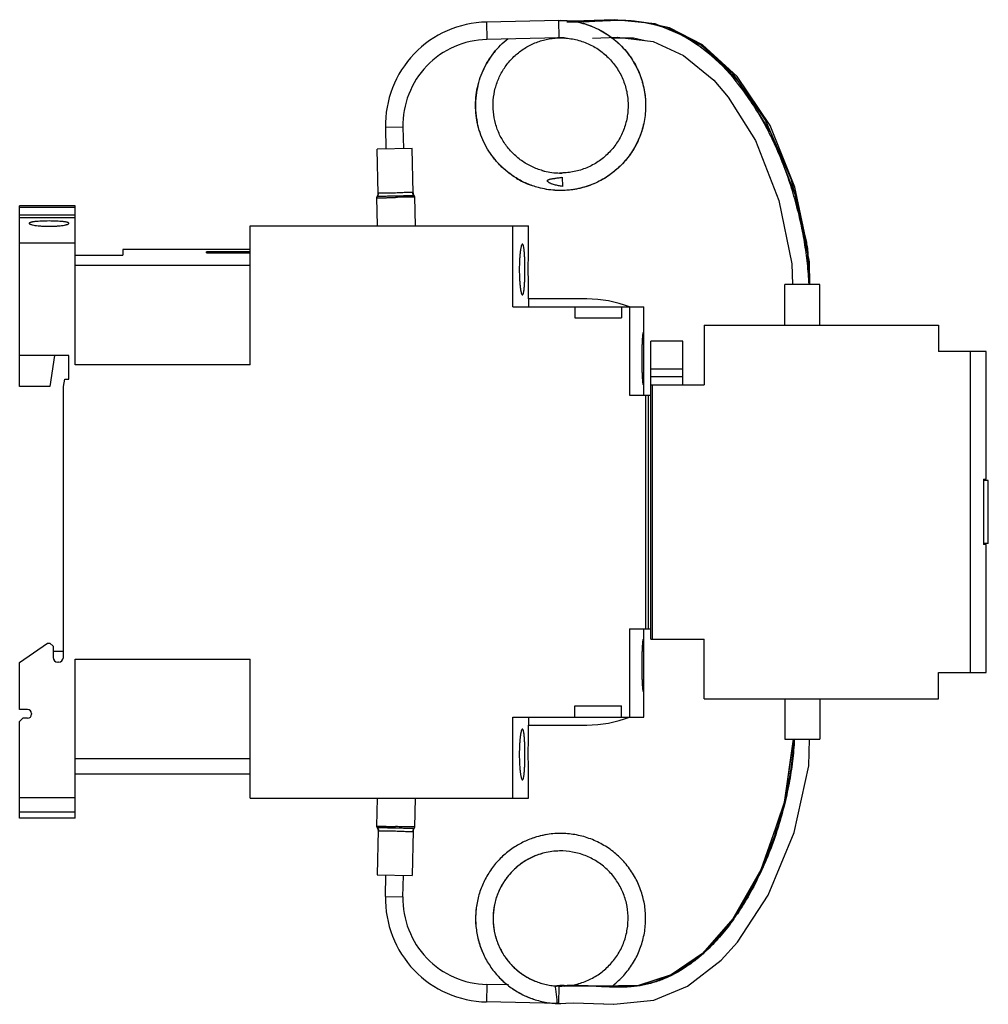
# Model space of a CAD drawing. Header units: millimetres. Extents: x 18 to 140, y 47 to 171.
import ezdxf

# ---------------------------------------------------------------- set-up
doc = ezdxf.new("R2010")
doc.units = ezdxf.units.MM
doc.header["$LTSCALE"] = 14.143666
for name, color, linetype in [('00_COMPONENTS_1', 7, 'CONTINUOUS'), ('00_COMPONENTS_10_1', 7, 'CONTINUOUS'), ('00_COMPONENTS_13', 7, 'CONTINUOUS'), ('00_COMPONENTS_2', 7, 'CONTINUOUS'), ('00_COMPONENTS_2_1', 7, 'CONTINUOUS'), ('00_COMPONENTS_3', 7, 'CONTINUOUS'), ('00_COMPONENTS_46', 7, 'CONTINUOUS'), ('00_COMPONENTS_46_1', 7, 'CONTINUOUS')]:
    doc.layers.add(name, color=color, linetype=linetype)

msp = doc.modelspace()

# ---------------------------------------------------------------- linework, layer by layer
at = {"layer": '00_COMPONENTS_1', "color": 7, "linetype": 'CONTINUOUS'}
for p, q in [((99.66, 169.65), (96.7, 170.27)), ((117.3, 138.28), (117.09, 141.92))]:
    msp.add_line(p, q, dxfattribs=at)
for points in [[(117.09, 141.92), (115.43, 149.62), (112.31, 157.39), (108.18, 163.55), (103.81, 167.5), (99.66, 169.65)], [(92.3, 168.39), (95.12, 168.41), (96.61, 168.07)]]:
    msp.add_lwpolyline(points, dxfattribs=at)
at = {"layer": '00_COMPONENTS_10_1', "color": 7, "linetype": 'CONTINUOUS'}
for p, q in [((85.72, 170.59), (76.63, 170.39)), ((76.63, 170.39), (76.67, 168.19)), ((85.77, 168.39), (85.72, 170.59)), ((85.77, 168.39), (76.67, 168.19)), ((66.11, 157.16), (63.91, 157.11)), ((63.91, 157.11), (63.97, 154.41)), ((66.11, 157.16), (66.17, 154.46)), ((80.37, 150.77), (80.36, 150.78)), ((80.36, 150.77), (80.36, 150.77)), ((80.37, 150.77), (80.36, 150.77)), ((80.36, 150.77), (80.36, 150.77)), ((86.15, 150.86), (86.18, 149.72)), ((83.17, 67.95), (83.16, 67.95)), ((83.17, 67.95), (83.16, 67.95)), ((83.17, 67.95), (83.16, 67.95)), ((83.17, 67.95), (83.16, 67.95)), ((63.91, 60.4), (63.97, 63.1)), ((66.11, 60.35), (66.17, 63.05)), ((63.91, 60.4), (66.11, 60.35)), ((76.67, 49.32), (76.63, 47.12)), ((79.41, 49.26), (76.67, 49.32)), ((85.72, 46.92), (85.77, 49.12)), ((85.73, 46.92), (76.63, 47.12)), ((85.49, 46.96), (85.51, 46.96)), ((85.49, 46.93), (85.51, 46.93)), ((85.49, 46.93), (85.51, 46.93)), ((85.72, 46.93), (85.73, 46.92))]:
    msp.add_line(p, q, dxfattribs=at)
for centre, radius, start, end in [((76.91, 157.39), 13, 91.2434, 181.2434), ((85.96, 159.87), 10.72, 72.3037, 74.8143), ((76.91, 157.39), 10.8, 91.2434, 181.2434), ((85.95, 159.96), 8.43, 91.2469, 94.6869), ((85.95, 159.85), 8.54, 92.0332, 93.36), ((85.96, 159.86), 8.53, 86.9093, 91.2635), ((85.95, 159.93), 8.47, 86.8412, 89.0501), ((85.95, 159.89), 8.5, 85.7633, 86.842), ((85.92, 159.92), 10.65, 140.3621, 148.4629), ((85.98, 159.89), 10.72, 148.4986, 156.6868), ((85.87, 159.91), 10.61, 166.5149, 172.9998), ((86.01, 159.89), 10.76, 173.0272, 189.2722), ((85.92, 159.88), 10.66, 189.2787, 191.4989), ((85.97, 159.94), 8.55, 253.884, 256.043), ((85.96, 159.92), 8.53, 256.0689, 269.1335), ((85.95, 159.91), 8.52, 269.2095, 271.295), ((85.93, 159.85), 10.66, 238.4771, 249.7111), ((85.94, 57.67), 10.65, 99.1707, 105.0837), ((85.94, 57.68), 10.64, 105.1403, 110.3667), ((85.95, 57.68), 8.44, 90.7859, 103.9828), ((85.96, 57.56), 8.56, 90.8796, 97.3042), ((85.96, 57.58), 8.55, 88.7617, 90.8784), ((76.91, 60.12), 13, 178.7566, 268.7566), ((76.91, 60.12), 10.8, 178.7566, 268.7566), ((85.87, 57.59), 10.6, 193.4072, 203.3752), ((85.93, 57.6), 10.66, 219.598, 231.8325), ((85.95, 57.66), 8.53, 265.3719, 268.776), ((85.96, 57.66), 8.54, 268.7378, 270.8964), ((85.95, 57.53), 10.61, 266.5724, 267.4989), ((85.95, 57.68), 10.75, 267.6326, 268.3132), ((85.95, 57.5), 10.58, 267.5936, 268.2917), ((85.95, 57.68), 10.76, 268.3132, 268.7749), ((85.95, 57.48), 10.56, 268.2918, 268.7566), ((85.95, 57.5), 10.58, 268.7948, 270.1934)]:
    msp.add_arc(centre, radius, start, end, dxfattribs=at)
for points, knots in [([(88.76, 170.22), (89.43, 170.03), (90.42, 169.66), (91.64, 168.97), (92.51, 168.37), (93.31, 167.69), (94.03, 166.93), (94.69, 166.11), (95.25, 165.22), (95.73, 164.29), (96.11, 163.31), (96.4, 162.3), (96.58, 161.26), (96.67, 160.21), (96.65, 159.16), (96.53, 158.12), (96.3, 157.09), (95.98, 156.09), (95.56, 155.13), (95.04, 154.21), (94.44, 153.35), (93.76, 152.55), (93, 151.82), (92.18, 151.17), (91.3, 150.6), (90.36, 150.12), (89.38, 149.74), (88.37, 149.45), (86.99, 149.2), (85.23, 149.15), (83.84, 149.38), (83.17, 149.56)], [0, 0, 0, 0, 0.062444, 0.093699, 0.124954, 0.156214, 0.187473, 0.218727, 0.249982, 0.281241, 0.3125, 0.343755, 0.375009, 0.406268, 0.437528, 0.468784, 0.500037, 0.531295, 0.562555, 0.593812, 0.625065, 0.656322, 0.687582, 0.71884, 0.750093, 0.78135, 0.812609, 0.843868, 0.875122, 0.937562, 1, 1, 1, 1]), ([(89.21, 170.08), (89.53, 169.98), (90.16, 169.75), (91.06, 169.31), (91.92, 168.79), (92.72, 168.2), (93.47, 167.53), (94.15, 166.8), (94.76, 166), (95.29, 165.15), (95.74, 164.26), (96.11, 163.32), (96.38, 162.36), (96.63, 161.05), (96.71, 159.37), (96.42, 157.38), (95.88, 155.8), (95.28, 154.61), (94.74, 153.76), (94.13, 152.97), (93.45, 152.23), (92.7, 151.57), (91.89, 150.97), (91.04, 150.46), (90.13, 150.02), (89.19, 149.68), (88.22, 149.42), (87.24, 149.25), (86.24, 149.18), (85.24, 149.2), (84.57, 149.28), (84.24, 149.33)], [0, 0, 0, 0, 0.031253, 0.062508, 0.093767, 0.125026, 0.156281, 0.187534, 0.218792, 0.250052, 0.281308, 0.312561, 0.343817, 0.375077, 0.43752, 0.499965, 0.562412, 0.593665, 0.624922, 0.656182, 0.687439, 0.718692, 0.749947, 0.781207, 0.812465, 0.843719, 0.874973, 0.906232, 0.937491, 0.968747, 1, 1, 1, 1]), ([(85.72, 170.59), (86.23, 170.6), (87.26, 170.55), (88.27, 170.35), (88.76, 170.22)], [0, 0, 0, 0, 0.500003, 1, 1, 1, 1]), ([(80.36, 150.77), (79.99, 151), (79.28, 151.49), (78.33, 152.35), (77.48, 153.33), (76.75, 154.39), (76.15, 155.54), (75.7, 156.75), (75.4, 158), (75.25, 159.28), (75.25, 160.57), (75.41, 161.85), (75.72, 163.11), (76.18, 164.31), (76.79, 165.45), (77.52, 166.51), (78.37, 167.48), (79.02, 168.05), (79.36, 168.31)], [0, 0, 0, 0, 0.062496, 0.124993, 0.187499, 0.25, 0.312494, 0.374998, 0.437503, 0.499997, 0.562496, 0.625003, 0.687501, 0.749996, 0.812502, 0.875005, 0.937498, 1, 1, 1, 1]), ([(83.9, 151.64), (83.42, 151.76), (82.71, 152.01), (81.82, 152.45), (81.18, 152.85), (80.58, 153.29), (80.02, 153.79), (79.51, 154.34), (79.04, 154.93), (78.63, 155.55), (78.16, 156.43), (77.72, 157.61), (77.45, 159.08), (77.44, 160.58), (77.65, 161.82), (77.95, 162.77), (78.33, 163.7), (78.83, 164.56), (79.43, 165.36), (80.11, 166.09), (81.07, 166.9), (82.37, 167.65), (83.78, 168.15), (84.77, 168.32), (85.27, 168.36)], [0, 0, 0, 0, 0.062474, 0.093746, 0.125016, 0.156282, 0.187549, 0.218819, 0.250091, 0.281359, 0.312625, 0.375105, 0.437582, 0.500056, 0.562538, 0.593803, 0.625071, 0.687553, 0.718821, 0.750087, 0.812567, 0.875043, 0.937519, 1, 1, 1, 1]), ([(86.42, 168.38), (86.69, 168.36), (87.24, 168.31), (88.05, 168.14), (88.84, 167.9), (89.6, 167.58), (90.33, 167.2), (91.01, 166.74), (91.65, 166.22), (92.24, 165.64), (92.76, 165), (93.23, 164.32), (93.62, 163.59), (93.94, 162.83), (94.19, 162.05), (94.36, 161.24), (94.45, 160.42), (94.46, 159.6), (94.39, 158.77), (94.2, 157.69), (93.76, 156.38), (92.94, 154.95), (91.85, 153.7), (90.55, 152.67), (89.07, 151.93), (87.74, 151.55), (86.65, 151.41), (86.1, 151.39), (85.83, 151.39)], [0, 0, 0, 0, 0.031259, 0.062521, 0.093787, 0.125054, 0.156316, 0.187577, 0.218843, 0.25011, 0.281372, 0.312633, 0.343898, 0.375165, 0.406429, 0.437689, 0.468953, 0.50022, 0.531485, 0.562745, 0.625202, 0.687655, 0.75011, 0.812565, 0.875018, 0.937475, 0.968735, 1, 1, 1, 1]), ([(76.32, 155.25), (76.12, 155.65), (75.79, 156.47), (75.56, 157.32), (75.47, 157.75)], [0, 0, 0, 0, 0.500042, 1, 1, 1, 1]), ([(80.36, 150.77), (79.92, 151.04), (79.09, 151.64), (78.17, 152.52), (77.52, 153.3), (76.92, 154.12), (76.54, 154.79), (76.32, 155.25)], [0, 0, 0, 0, 0.249962, 0.499938, 0.624986, 0.750031, 1, 1, 1, 1]), ([(83.17, 149.56), (82.68, 149.69), (81.71, 150.03), (80.8, 150.5), (80.37, 150.77)], [0, 0, 0, 0, 0.499966, 1, 1, 1, 1]), ([(86.18, 149.72), (86.09, 149.73), (85.93, 149.75), (85.68, 149.8), (85.43, 149.85), (85.19, 149.91), (84.99, 149.97), (84.83, 150.03), (84.71, 150.08), (84.62, 150.12), (84.54, 150.16), (84.49, 150.19), (84.44, 150.23), (84.39, 150.27), (84.34, 150.31), (84.31, 150.35), (84.29, 150.39), (84.29, 150.43), (84.3, 150.46), (84.31, 150.48), (84.34, 150.51), (84.37, 150.53), (84.42, 150.56), (84.47, 150.58), (84.53, 150.6), (84.6, 150.62), (84.68, 150.64), (84.78, 150.66), (84.9, 150.68), (85.03, 150.7), (85.15, 150.72), (85.28, 150.73), (85.45, 150.76), (85.65, 150.79), (85.9, 150.82), (86.07, 150.85), (86.15, 150.86)], [0, 0, 0, 0, 0.062507, 0.125012, 0.187518, 0.250021, 0.312521, 0.343775, 0.375027, 0.406278, 0.421905, 0.437531, 0.453158, 0.468782, 0.484401, 0.499997, 0.507806, 0.515607, 0.523405, 0.53121, 0.539021, 0.546835, 0.562452, 0.578076, 0.593702, 0.609329, 0.624956, 0.656209, 0.687462, 0.718716, 0.74997, 0.781224, 0.812477, 0.874985, 0.937492, 1, 1, 1, 1]), ([(92.38, 49.06), (92.87, 49.43), (93.79, 50.26), (94.94, 51.71), (95.67, 53.07), (96.11, 54.22), (96.37, 55.11), (96.55, 56.02), (96.65, 56.94), (96.67, 57.86), (96.59, 59.09), (96.29, 60.6), (95.62, 62.33), (94.67, 63.92), (93.66, 65.09), (92.74, 65.91), (92, 66.47), (91.21, 66.95), (90.39, 67.37), (89.53, 67.72), (88.36, 68.08), (86.83, 68.34), (84.98, 68.33), (83.76, 68.11), (83.17, 67.95)], [0, 0, 0, 0, 0.062475, 0.124954, 0.187435, 0.2187, 0.249967, 0.281238, 0.312509, 0.343775, 0.37504, 0.437523, 0.5, 0.562477, 0.624959, 0.656224, 0.687491, 0.718761, 0.750032, 0.7813, 0.812564, 0.875046, 0.937524, 1, 1, 1, 1]), ([(83.16, 67.95), (82.67, 67.82), (81.7, 67.48), (80.79, 67.01), (80.36, 66.74)], [0, 0, 0, 0, 0.500045, 1, 1, 1, 1]), ([(80.36, 66.74), (79.87, 66.44), (78.95, 65.77), (77.95, 64.76), (77.25, 63.86), (76.63, 62.91), (75.99, 61.64), (75.48, 60.01), (75.23, 58.32), (75.25, 56.89), (75.41, 55.77), (75.65, 54.66), (76.11, 53.31), (76.92, 51.8), (77.96, 50.45), (78.99, 49.46), (79.9, 48.79), (80.86, 48.18), (82.15, 47.57), (83.79, 47.1), (84.92, 46.96), (85.49, 46.93)], [0, 0, 0, 0, 0.062492, 0.124986, 0.156253, 0.187521, 0.250018, 0.312505, 0.374996, 0.437491, 0.468758, 0.500026, 0.562521, 0.625011, 0.687499, 0.749995, 0.781263, 0.812531, 0.875026, 0.937516, 1, 1, 1, 1]), ([(83.91, 65.87), (83.43, 65.75), (82.71, 65.51), (81.82, 65.06), (80.97, 64.54), (80, 63.75), (79.02, 62.61), (78.38, 61.53), (77.99, 60.61), (77.68, 59.67), (77.45, 58.43), (77.44, 57.18), (77.57, 56.19), (77.78, 55.22), (78.12, 54.27), (78.57, 53.38), (79.11, 52.54), (79.91, 51.58), (81.06, 50.62), (82.37, 49.87), (83.55, 49.44), (84.52, 49.23), (85.02, 49.17), (85.26, 49.15)], [0, 0, 0, 0, 0.062487, 0.093755, 0.125023, 0.187509, 0.249987, 0.312469, 0.343742, 0.375012, 0.437489, 0.499976, 0.531244, 0.562512, 0.624998, 0.656269, 0.687536, 0.750019, 0.812501, 0.87498, 0.937466, 0.968733, 1, 1, 1, 1]), ([(83.6, 65.79), (83.13, 65.65), (82.2, 65.3), (81.14, 64.66), (80.37, 64.05), (79.66, 63.37), (79.04, 62.6), (78.52, 61.76), (78.08, 60.88), (77.67, 59.72), (77.44, 58.25), (77.46, 56.77), (77.68, 55.56), (77.99, 54.62), (78.38, 53.72), (78.88, 52.87), (79.49, 52.09), (80.16, 51.37), (81.11, 50.59), (82.4, 49.85), (83.8, 49.36), (84.77, 49.19), (85.26, 49.15)], [0, 0, 0, 0, 0.062485, 0.124973, 0.156241, 0.187513, 0.250003, 0.281273, 0.312542, 0.375031, 0.437514, 0.499998, 0.562486, 0.593755, 0.625026, 0.687516, 0.718787, 0.750055, 0.812544, 0.875028, 0.937511, 1, 1, 1, 1]), ([(86.42, 49.13), (86.97, 49.16), (87.79, 49.29), (88.84, 49.61), (89.6, 49.93), (90.33, 50.32), (91.01, 50.77), (91.65, 51.3), (92.43, 52.07), (93.26, 53.17), (93.98, 54.66), (94.4, 56.26), (94.5, 57.92), (94.29, 59.56), (93.85, 60.87), (93.35, 61.84), (92.9, 62.54), (92.4, 63.19), (91.83, 63.79), (91.2, 64.33), (90.53, 64.8), (89.81, 65.21), (89.06, 65.55), (88.28, 65.81), (87.21, 66.06), (86.38, 66.13), (85.83, 66.12)], [0, 0, 0, 0, 0.062468, 0.093736, 0.125, 0.156269, 0.18754, 0.218809, 0.250073, 0.312539, 0.375, 0.437464, 0.499927, 0.562389, 0.624854, 0.656119, 0.687388, 0.718659, 0.749927, 0.781192, 0.81246, 0.843731, 0.875, 0.906265, 0.937532, 1, 1, 1, 1]), ([(75.4, 59.35), (75.31, 58.85), (75.22, 57.84), (75.27, 56.82), (75.34, 56.31)], [0, 0, 0, 0, 0.499961, 1, 1, 1, 1]), ([(79.96, 48.76), (80.38, 48.48), (81.27, 47.96), (82.22, 47.58), (82.7, 47.43)], [0, 0, 0, 0, 0.500016, 1, 1, 1, 1])]:
    msp.add_open_spline(points, degree=3, knots=knots, dxfattribs=at)
at = {"layer": '00_COMPONENTS_13', "color": 7, "linetype": 'CONTINUOUS'}
for p, q in [((17.88, 124.56), (17.88, 147.26)), ((24.88, 147.26), (17.88, 147.26)), ((24.88, 147.04), (17.88, 147.04)), ((24.88, 127.26), (24.88, 147.26)), ((24.88, 146.09), (17.88, 146.09)), ((24.88, 145.76), (17.88, 145.76)), ((46.88, 127.26), (46.88, 144.76)), ((46.88, 144.76), (81.93, 144.76)), ((79.93, 134.56), (79.93, 144.76)), ((81.93, 142.46), (81.93, 144.76)), ((24.88, 142.56), (17.88, 142.56)), ((30.88, 141.76), (30.88, 141.06)), ((46.88, 141.76), (30.88, 141.76)), ((41.38, 141.37), (41.38, 141.49)), ((46.88, 141.49), (41.38, 141.49)), ((41.38, 141.37), (46.88, 141.37)), ((24.88, 141.06), (30.88, 141.06)), ((46.88, 139.76), (24.88, 139.76)), ((81.93, 135.56), (81.93, 136.06)), ((81.93, 135.56), (81.93, 134.56)), ((89.25, 135.56), (81.93, 135.56)), ((79.93, 134.56), (96.43, 134.56)), ((87.73, 134.56), (87.73, 133.16)), ((93.63, 134.56), (93.63, 133.16)), ((94.63, 134.56), (94.63, 123.46)), ((96.43, 123.46), (96.43, 134.56)), ((87.73, 133.16), (93.63, 133.16)), ((104.03, 132.26), (133.53, 132.26)), ((104.03, 132.26), (104.03, 124.76)), ((133.53, 132.26), (133.53, 128.93)), ((97.33, 92.76), (97.33, 130.26)), ((101.33, 130.26), (97.33, 130.26)), ((101.33, 124.76), (101.33, 130.26)), ((139.53, 128.93), (133.53, 128.93)), ((137.53, 88.58), (137.53, 128.93)), ((139.53, 112.88), (139.53, 128.93)), ((24.08, 128.46), (17.88, 128.46)), ((22.28, 128.46), (21.68, 124.56)), ((24.08, 125.46), (24.08, 128.46)), ((46.88, 127.26), (24.88, 127.26)), ((97.33, 126.76), (101.33, 126.76)), ((23.38, 124.56), (23.55, 125.46)), ((23.55, 125.46), (24.08, 125.46)), ((101.33, 125.76), (97.33, 125.76)), ((21.68, 124.56), (17.88, 124.56)), ((23.38, 90.46), (23.38, 124.56)), ((97.33, 124.76), (104.03, 124.76)), ((97.53, 92.76), (97.53, 124.76)), ((94.63, 123.46), (97.33, 123.46)), ((96.63, 123.46), (96.63, 94.06)), ((97.03, 94.06), (97.03, 123.46)), ((139.18, 112.88), (139.53, 112.88)), ((139.18, 112.88), (139.18, 104.68)), ((139.78, 112.73), (139.18, 112.73)), ((139.78, 104.78), (139.78, 112.73)), ((139.78, 104.78), (139.18, 104.78)), ((139.53, 104.68), (139.18, 104.68)), ((139.53, 88.58), (139.53, 104.68)), ((94.63, 94.06), (97.33, 94.06)), ((94.63, 94.06), (94.63, 82.96)), ((96.43, 82.96), (96.43, 94.06)), ((17.88, 89.81), (21.38, 92.26)), ((21.38, 92.26), (21.68, 92.26)), ((21.68, 92.26), (22.08, 91.86)), ((22.08, 91.86), (22.08, 90.46)), ((97.33, 92.76), (104.03, 92.76)), ((104.03, 85.26), (104.03, 92.76)), ((22.08, 91.26), (23.38, 91.26)), ((17.88, 83.91), (17.88, 89.81)), ((22.78, 89.86), (22.68, 89.86)), ((24.88, 70.26), (24.88, 90.26)), ((24.88, 90.26), (46.88, 90.26)), ((46.88, 72.76), (46.88, 90.26)), ((133.53, 88.58), (139.53, 88.58)), ((133.53, 85.26), (133.53, 88.58)), ((87.73, 84.36), (93.63, 84.36)), ((87.73, 82.96), (87.73, 84.36)), ((93.63, 82.96), (93.63, 84.36)), ((104.03, 85.26), (133.53, 85.26)), ((18.88, 83.91), (17.88, 83.91)), ((19.38, 83.41), (19.38, 83.31)), ((17.88, 82.41), (18.28, 82.81)), ((17.88, 70.26), (17.88, 82.41)), ((18.88, 82.81), (18.28, 82.81)), ((79.93, 82.96), (96.43, 82.96)), ((79.93, 72.76), (79.93, 82.96)), ((81.93, 82.96), (81.93, 81.96)), ((81.93, 81.96), (89.25, 81.96)), ((81.93, 81.46), (81.93, 81.96)), ((24.88, 77.76), (46.88, 77.76)), ((46.88, 75.76), (24.88, 75.76)), ((81.93, 72.76), (81.93, 75.06)), ((17.88, 72.84), (24.88, 72.84)), ((46.88, 72.76), (81.93, 72.76)), ((24.88, 70.99), (17.88, 70.99)), ((24.88, 70.26), (17.88, 70.26))]:
    msp.add_line(p, q, dxfattribs=at)
for centre, radius, start, end in [((89.25, 120.56), 15, 68.9605, 90), ((22.68, 90.46), 0.6, 180, 270), ((22.78, 90.46), 0.6, 270, 360), ((18.88, 83.41), 0.5, 0, 90), ((18.88, 83.31), 0.5, 270, 360), ((89.25, 96.96), 15, 270, 291.0395)]:
    msp.add_arc(centre, radius, start, end, dxfattribs=at)
for points, knots in [([(21.58, 145.36), (21.26, 145.36), (20.8, 145.35), (20.21, 145.32), (19.88, 145.29), (19.65, 145.26), (19.51, 145.24), (19.38, 145.21), (19.28, 145.19), (19.2, 145.16), (19.13, 145.13), (19.08, 145.09), (19.08, 145.06)], [0, 0, 0, 0, 0.375901, 0.54565, 0.694565, 0.759433, 0.817095, 0.867141, 0.909219, 0.94316, 0.969076, 1, 1, 1, 1]), ([(19.08, 145.06), (19.08, 145.04), (19.13, 145), (19.2, 144.96), (19.28, 144.93), (19.38, 144.9), (19.56, 144.85), (19.83, 144.8), (20.21, 144.76), (20.8, 144.71), (21.26, 144.69), (21.58, 144.69)], [0, 0, 0, 0, 0.031617, 0.058087, 0.092547, 0.13503, 0.185318, 0.307902, 0.456432, 0.625633, 1, 1, 1, 1]), ([(24.08, 145.06), (24.08, 145.09), (24.04, 145.13), (23.97, 145.16), (23.89, 145.19), (23.78, 145.21), (23.66, 145.24), (23.51, 145.26), (23.14, 145.3), (22.49, 145.34), (21.9, 145.36), (21.58, 145.36)], [0, 0, 0, 0, 0.030839, 0.056653, 0.090533, 0.132659, 0.182832, 0.240606, 0.30548, 0.624029, 1, 1, 1, 1]), ([(21.58, 144.69), (21.9, 144.69), (22.37, 144.71), (22.96, 144.76), (23.33, 144.8), (23.61, 144.85), (23.78, 144.9), (23.89, 144.93), (23.97, 144.96), (24.04, 145), (24.08, 145.04), (24.08, 145.06)], [0, 0, 0, 0, 0.374453, 0.543663, 0.692098, 0.814729, 0.865087, 0.907592, 0.942011, 0.968417, 1, 1, 1, 1]), ([(81.16, 142.46), (81.14, 142.46), (81.11, 142.44), (81.08, 142.39), (81.04, 142.31), (81.01, 142.21), (80.98, 142.07), (80.94, 141.91), (80.91, 141.73), (80.87, 141.43), (80.83, 141.02), (80.77, 140.26), (80.76, 139.67), (80.76, 139.26)], [0, 0, 0, 0, 0.011772, 0.029571, 0.055263, 0.089254, 0.131479, 0.181728, 0.239613, 0.304651, 0.453867, 0.623823, 1, 1, 1, 1]), ([(81.47, 139.26), (81.47, 139.67), (81.46, 140.26), (81.43, 141.02), (81.4, 141.43), (81.37, 141.73), (81.34, 141.91), (81.32, 142.07), (81.29, 142.21), (81.26, 142.31), (81.23, 142.38), (81.21, 142.42), (81.19, 142.44), (81.17, 142.46), (81.16, 142.46)], [0, 0, 0, 0, 0.377227, 0.547594, 0.697014, 0.762103, 0.819965, 0.870058, 0.911991, 0.945605, 0.970901, 0.98056, 0.988403, 1, 1, 1, 1]), ([(81.89, 139.26), (81.89, 139.46), (81.89, 139.87), (81.9, 140.47), (81.9, 141.01), (81.91, 141.49), (81.92, 141.88), (81.93, 142.15), (81.93, 142.3), (81.93, 142.39), (81.93, 142.42), (81.93, 142.46), (81.93, 142.46)], [0, 0, 0, 0, 0.195009, 0.382673, 0.555514, 0.707064, 0.831432, 0.923848, 0.956926, 0.980773, 0.995172, 1, 1, 1, 1]), ([(80.76, 139.26), (80.76, 138.85), (80.77, 138.25), (80.83, 137.5), (80.87, 137.08), (80.91, 136.79), (80.94, 136.6), (80.98, 136.44), (81.01, 136.31), (81.04, 136.2), (81.08, 136.13), (81.1, 136.09), (81.12, 136.07), (81.14, 136.06), (81.16, 136.06)], [0, 0, 0, 0, 0.376206, 0.546094, 0.695161, 0.760251, 0.818212, 0.868451, 0.910584, 0.944507, 0.970245, 0.980143, 0.988201, 1, 1, 1, 1]), ([(81.16, 136.06), (81.17, 136.06), (81.19, 136.07), (81.21, 136.09), (81.23, 136.13), (81.26, 136.2), (81.29, 136.31), (81.32, 136.44), (81.34, 136.6), (81.37, 136.79), (81.4, 137.08), (81.43, 137.5), (81.46, 138.25), (81.47, 138.85), (81.47, 139.26)], [0, 0, 0, 0, 0.011618, 0.0195, 0.029201, 0.054533, 0.088096, 0.129969, 0.180071, 0.237983, 0.3031, 0.452417, 0.622755, 1, 1, 1, 1]), ([(81.93, 136.06), (81.93, 136.06), (81.93, 136.08), (81.93, 136.13), (81.93, 136.2), (81.93, 136.36), (81.92, 136.63), (81.91, 137.02), (81.9, 137.5), (81.9, 138.26), (81.89, 138.85), (81.89, 139.26)], [0, 0, 0, 0, 0.004828, 0.019227, 0.043074, 0.076152, 0.168568, 0.292935, 0.444484, 0.617326, 1, 1, 1, 1]), ([(96.33, 131.31), (96.33, 131.31), (96.33, 131.3), (96.32, 131.28), (96.31, 131.23), (96.29, 131.16), (96.28, 131.05), (96.27, 130.91), (96.25, 130.75), (96.24, 130.56), (96.22, 130.26), (96.2, 129.84), (96.19, 129.28), (96.18, 128.68), (96.17, 128.27), (96.17, 128.06)], [0, 0, 0, 0, 0.002231, 0.006318, 0.021203, 0.045299, 0.078492, 0.12047, 0.170881, 0.229243, 0.294994, 0.446135, 0.61846, 0.805563, 1, 1, 1, 1]), ([(96.42, 128.06), (96.42, 128.27), (96.42, 128.68), (96.42, 129.28), (96.41, 129.84), (96.4, 130.26), (96.4, 130.56), (96.39, 130.75), (96.38, 130.91), (96.38, 131.05), (96.37, 131.16), (96.36, 131.23), (96.35, 131.28), (96.34, 131.3), (96.34, 131.31), (96.33, 131.31)], [0, 0, 0, 0, 0.194622, 0.381895, 0.554365, 0.705606, 0.771379, 0.829739, 0.880112, 0.922016, 0.955103, 0.979066, 0.993802, 0.997816, 1, 1, 1, 1]), ([(96.17, 128.06), (96.17, 127.85), (96.18, 127.43), (96.19, 126.83), (96.2, 126.27), (96.22, 125.85), (96.24, 125.55), (96.25, 125.36), (96.27, 125.2), (96.28, 125.06), (96.29, 124.96), (96.31, 124.88), (96.32, 124.83), (96.33, 124.81), (96.33, 124.81), (96.33, 124.81)], [0, 0, 0, 0, 0.194392, 0.381533, 0.553826, 0.704847, 0.77065, 0.829078, 0.879462, 0.921321, 0.954426, 0.978585, 0.993619, 0.99776, 1, 1, 1, 1]), ([(96.33, 124.81), (96.34, 124.81), (96.34, 124.81), (96.35, 124.83), (96.36, 124.88), (96.37, 124.96), (96.38, 125.06), (96.38, 125.2), (96.39, 125.36), (96.4, 125.55), (96.4, 125.85), (96.41, 126.27), (96.42, 126.83), (96.42, 127.43), (96.42, 127.85), (96.42, 128.06)], [0, 0, 0, 0, 0.002201, 0.006275, 0.021162, 0.045169, 0.078141, 0.119912, 0.170268, 0.228693, 0.294514, 0.445633, 0.618099, 0.80543, 1, 1, 1, 1]), ([(96.33, 92.71), (96.33, 92.71), (96.33, 92.7), (96.32, 92.68), (96.31, 92.63), (96.29, 92.56), (96.28, 92.45), (96.27, 92.31), (96.25, 92.15), (96.24, 91.96), (96.22, 91.66), (96.2, 91.24), (96.19, 90.68), (96.18, 90.08), (96.17, 89.67), (96.17, 89.46)], [0, 0, 0, 0, 0.002248, 0.006395, 0.021429, 0.045568, 0.07865, 0.120501, 0.170901, 0.229338, 0.295144, 0.446163, 0.618468, 0.805615, 1, 1, 1, 1]), ([(96.42, 89.46), (96.42, 89.67), (96.42, 90.08), (96.42, 90.68), (96.41, 91.24), (96.4, 91.66), (96.4, 91.96), (96.39, 92.15), (96.38, 92.31), (96.38, 92.45), (96.37, 92.56), (96.36, 92.63), (96.35, 92.68), (96.34, 92.7), (96.34, 92.71), (96.33, 92.71)], [0, 0, 0, 0, 0.194575, 0.381879, 0.554315, 0.705448, 0.771272, 0.829687, 0.88002, 0.921803, 0.954812, 0.978848, 0.993739, 0.997806, 1, 1, 1, 1]), ([(96.17, 89.46), (96.17, 89.25), (96.18, 88.83), (96.19, 88.23), (96.2, 87.67), (96.22, 87.25), (96.24, 86.95), (96.25, 86.76), (96.27, 86.6), (96.28, 86.46), (96.29, 86.36), (96.31, 86.28), (96.32, 86.23), (96.33, 86.21), (96.33, 86.21), (96.33, 86.21)], [0, 0, 0, 0, 0.194435, 0.381536, 0.553863, 0.705005, 0.770757, 0.82912, 0.879531, 0.92151, 0.954703, 0.978798, 0.993682, 0.997769, 1, 1, 1, 1]), ([(96.33, 86.21), (96.34, 86.21), (96.34, 86.21), (96.35, 86.23), (96.36, 86.28), (96.37, 86.36), (96.38, 86.46), (96.38, 86.6), (96.39, 86.76), (96.4, 86.95), (96.4, 87.25), (96.41, 87.67), (96.42, 88.23), (96.42, 88.83), (96.42, 89.25), (96.42, 89.46)], [0, 0, 0, 0, 0.002184, 0.006197, 0.02093, 0.044892, 0.077977, 0.119878, 0.170244, 0.228591, 0.294357, 0.445602, 0.618082, 0.805371, 1, 1, 1, 1]), ([(81.16, 81.46), (81.14, 81.46), (81.11, 81.44), (81.08, 81.39), (81.04, 81.31), (81.01, 81.21), (80.98, 81.07), (80.94, 80.91), (80.91, 80.73), (80.87, 80.43), (80.83, 80.02), (80.77, 79.26), (80.76, 78.67), (80.76, 78.26)], [0, 0, 0, 0, 0.01181, 0.029711, 0.05543, 0.089329, 0.131455, 0.181714, 0.23969, 0.304788, 0.453859, 0.623772, 1, 1, 1, 1]), ([(81.47, 78.26), (81.47, 78.67), (81.46, 79.26), (81.43, 80.01), (81.4, 80.43), (81.37, 80.73), (81.34, 80.91), (81.32, 81.07), (81.29, 81.21), (81.26, 81.31), (81.23, 81.38), (81.21, 81.42), (81.19, 81.45), (81.17, 81.46), (81.16, 81.46)], [0, 0, 0, 0, 0.377222, 0.547529, 0.69686, 0.761979, 0.81988, 0.869958, 0.911843, 0.945443, 0.970804, 0.98051, 0.988391, 1, 1, 1, 1]), ([(81.89, 78.26), (81.89, 78.46), (81.89, 78.87), (81.9, 79.47), (81.9, 80.01), (81.91, 80.49), (81.92, 80.84), (81.92, 81.07), (81.93, 81.21), (81.93, 81.3), (81.93, 81.39), (81.93, 81.42), (81.93, 81.46), (81.93, 81.46)], [0, 0, 0, 0, 0.195009, 0.382673, 0.555514, 0.707064, 0.831431, 0.881891, 0.923848, 0.956926, 0.980773, 0.995172, 1, 1, 1, 1]), ([(80.76, 78.26), (80.76, 77.85), (80.77, 77.25), (80.83, 76.5), (80.87, 76.08), (80.91, 75.79), (80.94, 75.6), (80.98, 75.44), (81.01, 75.31), (81.04, 75.2), (81.08, 75.12), (81.11, 75.07), (81.14, 75.06), (81.16, 75.06)], [0, 0, 0, 0, 0.376202, 0.546158, 0.69537, 0.760405, 0.818289, 0.868535, 0.910762, 0.944753, 0.970438, 0.988232, 1, 1, 1, 1]), ([(81.16, 75.06), (81.17, 75.06), (81.19, 75.07), (81.21, 75.09), (81.23, 75.13), (81.26, 75.2), (81.29, 75.31), (81.32, 75.44), (81.34, 75.6), (81.37, 75.79), (81.4, 76.08), (81.43, 76.5), (81.46, 77.25), (81.47, 77.85), (81.47, 78.26)], [0, 0, 0, 0, 0.011593, 0.019427, 0.029075, 0.054355, 0.087967, 0.129911, 0.180019, 0.237877, 0.302957, 0.452355, 0.622732, 1, 1, 1, 1]), ([(81.93, 75.06), (81.93, 75.06), (81.93, 75.08), (81.93, 75.13), (81.93, 75.2), (81.93, 75.31), (81.92, 75.44), (81.92, 75.67), (81.91, 76.02), (81.9, 76.5), (81.9, 77.26), (81.89, 77.85), (81.89, 78.26)], [0, 0, 0, 0, 0.004828, 0.019227, 0.043074, 0.076152, 0.118109, 0.168568, 0.292935, 0.444484, 0.617326, 1, 1, 1, 1])]:
    msp.add_open_spline(points, degree=3, knots=knots, dxfattribs=at)
at = {"layer": '00_COMPONENTS_2', "color": 7, "linetype": 'CONTINUOUS'}
for p, q in [((99.54, 169.64), (96.54, 170.28)), ((103.66, 167.46), (99.54, 169.64)), ((107.66, 163.87), (103.66, 167.46)), ((117.31, 137.94), (116.95, 142.65))]:
    msp.add_line(p, q, dxfattribs=at)
for points in [[(89.96, 168.37), (93.1, 168.48), (93.28, 168.46)], [(116.95, 142.65), (115.02, 150.55), (111.71, 158.12), (107.66, 163.87)]]:
    msp.add_lwpolyline(points, dxfattribs=at)
at = {"layer": '00_COMPONENTS_2_1', "color": 7, "linetype": 'CONTINUOUS'}
for p, q in [((67.27, 154.48), (62.87, 154.39)), ((62.99, 148.79), (62.87, 154.39)), ((67.39, 148.88), (67.27, 154.48)), ((67.39, 148.89), (67.39, 148.89)), ((67.39, 148.89), (67.39, 148.89)), ((62.8, 148.3), (62.88, 144.76)), ((62.87, 148.44), (62.87, 148.44)), ((67.53, 148.54), (67.53, 148.54)), ((67.68, 144.76), (67.6, 148.4)), ((118.58, 137.36), (114.18, 137.36)), ((114.18, 132.26), (114.18, 137.36)), ((118.58, 132.26), (118.58, 137.36)), ((114.18, 85.26), (114.18, 80.16)), ((118.58, 85.26), (118.58, 80.16)), ((114.18, 80.16), (118.58, 80.16)), ((62.88, 72.76), (62.8, 69.22)), ((67.6, 69.11), (67.68, 72.76)), ((62.87, 69.07), (62.87, 69.07)), ((62.99, 68.72), (62.87, 63.12)), ((62.99, 68.72), (62.99, 68.72)), ((62.99, 68.72), (62.99, 68.72)), ((67.39, 68.63), (67.27, 63.03)), ((67.53, 68.97), (67.53, 68.97)), ((62.87, 63.12), (67.27, 63.03))]:
    msp.add_line(p, q, dxfattribs=at)
for centre, radius, start, end in [((62.49, 148.78), 0.5, 316.8276, 1.0118), ((67.89, 148.9), 0.5, 181.475, 225.6592), ((63, 148.3), 0.2, 136.8234, 181.2463), ((63, 148.29), 0.2, 130.841, 181.2056), ((63, 148.29), 0.2, 131.5497, 181.2415), ((67.4, 148.38), 0.2, 1.2814, 51.6457), ((67.4, 148.38), 0.2, 4.5634, 50.9352), ((67.4, 148.4), 0.2, 1.2405, 45.6634), ((67.4, 148.38), 0.199, 3.9004, 4.589), ((67.4, 148.38), 0.198, 1.2462, 3.9025), ((63, 69.23), 0.2, 178.7945, 229.1589), ((63, 69.22), 0.198, 178.7594, 181.4157), ((63, 69.21), 0.2, 178.7537, 223.1766), ((63, 69.22), 0.2, 182.0766, 228.4484), ((63, 69.22), 0.199, 181.4135, 182.1022), ((62.49, 68.73), 0.5, 358.9882, 43.1724), ((67.89, 68.62), 0.5, 134.3408, 178.525), ((67.4, 69.13), 0.2, 308.3542, 358.7188), ((67.4, 69.13), 0.2, 309.0629, 358.7547), ((67.4, 69.12), 0.2, 314.3366, 358.7595)]:
    msp.add_arc(centre, radius, start, end, dxfattribs=at)
for points, knots in [([(62.87, 148.44), (62.9, 148.46), (62.94, 148.52), (63, 148.61), (63.03, 148.72), (63.03, 148.79), (63.03, 148.82)], [0, 0, 0, 0, 0.249224, 0.502839, 0.75503, 1, 1, 1, 1]), ([(63.03, 148.82), (63.03, 148.82), (63.02, 148.82), (63.01, 148.81), (63.01, 148.8), (63, 148.8), (63, 148.8), (62.99, 148.79), (62.99, 148.79), (62.99, 148.79), (62.99, 148.79), (62.99, 148.79), (62.99, 148.79), (62.99, 148.79)], [0, 0, 0, 0, 0.225869, 0.4251, 0.596662, 0.739472, 0.852401, 0.897295, 0.934275, 0.963188, 0.983881, 0.996197, 1, 1, 1, 1]), ([(67.35, 148.92), (67.34, 148.93), (67.31, 148.93), (67.28, 148.94), (67.23, 148.95), (67.17, 148.95), (67.08, 148.96), (66.97, 148.96), (66.86, 148.95), (66.73, 148.95), (66.53, 148.94), (66.27, 148.93), (65.93, 148.91), (65.56, 148.89), (65.19, 148.88), (64.82, 148.88), (64.45, 148.88), (64.11, 148.88), (63.85, 148.88), (63.65, 148.88), (63.52, 148.88), (63.41, 148.88), (63.3, 148.87), (63.21, 148.87), (63.15, 148.86), (63.1, 148.85), (63.07, 148.84), (63.04, 148.83), (63.03, 148.82)], [0, 0, 0, 0, 0.011283, 0.017995, 0.025508, 0.04301, 0.063797, 0.087755, 0.114732, 0.144555, 0.177015, 0.248912, 0.328309, 0.412857, 0.500001, 0.587145, 0.671694, 0.751089, 0.822987, 0.855447, 0.885269, 0.912246, 0.936204, 0.95699, 0.974492, 0.982005, 0.988718, 1, 1, 1, 1]), ([(67.39, 148.89), (67.38, 148.89), (67.37, 148.9), (67.36, 148.91), (67.35, 148.92)], [0, 0, 0, 0, 0.159306, 1, 1, 1, 1]), ([(67.53, 148.54), (67.5, 148.56), (67.45, 148.61), (67.39, 148.71), (67.36, 148.81), (67.35, 148.88), (67.35, 148.92)], [0, 0, 0, 0, 0.245426, 0.497718, 0.751236, 1, 1, 1, 1]), ([(62.8, 148.28), (62.8, 148.28), (62.8, 148.28), (62.81, 148.28), (62.81, 148.27), (62.82, 148.27), (62.83, 148.27), (62.83, 148.27), (62.85, 148.27), (62.86, 148.27), (62.89, 148.26), (62.93, 148.26), (62.97, 148.26), (63.04, 148.26), (63.14, 148.26), (63.28, 148.27), (63.43, 148.27), (63.59, 148.28), (63.77, 148.28), (63.96, 148.29), (64.15, 148.3), (64.43, 148.31), (64.78, 148.32), (65.06, 148.33), (65.2, 148.33)], [0, 0, 0, 0, 0.001248, 0.002823, 0.004947, 0.007707, 0.011142, 0.015267, 0.020083, 0.025587, 0.038632, 0.054332, 0.072576, 0.093244, 0.141322, 0.197469, 0.260594, 0.329671, 0.403743, 0.481941, 0.56349, 0.64773, 0.821869, 1, 1, 1, 1]), ([(62.87, 148.44), (62.87, 148.44), (62.86, 148.44), (62.86, 148.44), (62.86, 148.44), (62.86, 148.44), (62.86, 148.44), (62.86, 148.44)], [0, 0, 0, 0, 0.439587, 0.752372, 0.861337, 0.936425, 1, 1, 1, 1]), ([(67.53, 148.54), (67.52, 148.54), (67.51, 148.54), (67.5, 148.54), (67.48, 148.54), (67.43, 148.53), (67.37, 148.53), (67.28, 148.53), (67.17, 148.52), (67.04, 148.52), (66.89, 148.52), (66.68, 148.52), (66.38, 148.51), (66, 148.5), (65.61, 148.5), (65.2, 148.49), (64.79, 148.48), (64.39, 148.47), (64.01, 148.46), (63.72, 148.45), (63.5, 148.45), (63.36, 148.44), (63.23, 148.44), (63.12, 148.44), (63.03, 148.44), (62.96, 148.44), (62.92, 148.44), (62.9, 148.44), (62.88, 148.44), (62.87, 148.44), (62.87, 148.44)], [0, 0, 0, 0, 0.002167, 0.005629, 0.010357, 0.016323, 0.031828, 0.051804, 0.075876, 0.103632, 0.13465, 0.168528, 0.243319, 0.32515, 0.411468, 0.5, 0.588532, 0.67485, 0.75668, 0.831472, 0.86535, 0.896368, 0.924124, 0.948196, 0.968172, 0.983677, 0.989643, 0.994371, 0.997833, 1, 1, 1, 1]), ([(67.6, 148.39), (67.6, 148.39), (67.6, 148.38), (67.6, 148.38), (67.59, 148.38), (67.59, 148.38), (67.58, 148.37), (67.57, 148.37), (67.56, 148.37), (67.54, 148.37), (67.51, 148.36), (67.47, 148.36), (67.43, 148.36), (67.36, 148.36), (67.26, 148.35), (67.13, 148.35), (66.98, 148.35), (66.81, 148.35), (66.63, 148.35), (66.44, 148.35), (66.25, 148.34), (65.98, 148.34), (65.63, 148.34), (65.34, 148.33), (65.2, 148.33)], [0, 0, 0, 0, 0.001265, 0.002844, 0.004964, 0.007721, 0.011153, 0.015277, 0.020093, 0.025597, 0.038643, 0.054343, 0.072587, 0.093254, 0.141333, 0.197478, 0.260603, 0.329679, 0.403751, 0.481947, 0.563495, 0.647734, 0.821871, 1, 1, 1, 1]), ([(67.54, 148.54), (67.54, 148.54), (67.54, 148.54), (67.54, 148.54), (67.54, 148.54), (67.53, 148.54), (67.53, 148.54), (67.53, 148.54)], [0, 0, 0, 0, 0.063197, 0.138614, 0.247476, 0.560578, 1, 1, 1, 1]), ([(62.8, 69.23), (62.8, 69.23), (62.8, 69.23), (62.81, 69.24), (62.81, 69.24), (62.82, 69.24), (62.83, 69.24), (62.83, 69.24), (62.85, 69.25), (62.86, 69.25), (62.89, 69.25), (62.93, 69.25), (62.97, 69.25), (63.04, 69.25), (63.14, 69.25), (63.28, 69.25), (63.43, 69.24), (63.59, 69.24), (63.77, 69.23), (63.96, 69.22), (64.15, 69.21), (64.43, 69.2), (64.78, 69.19), (65.06, 69.19), (65.2, 69.18)], [0, 0, 0, 0, 0.001265, 0.002844, 0.004964, 0.007721, 0.011153, 0.015277, 0.020093, 0.025597, 0.038643, 0.054343, 0.072587, 0.093254, 0.141333, 0.197478, 0.260603, 0.329679, 0.403751, 0.481947, 0.563495, 0.647734, 0.821871, 1, 1, 1, 1]), ([(62.86, 69.08), (62.86, 69.08), (62.86, 69.08), (62.86, 69.08), (62.86, 69.08), (62.86, 69.07), (62.87, 69.07), (62.87, 69.07)], [0, 0, 0, 0, 0.063197, 0.138614, 0.247476, 0.560578, 1, 1, 1, 1]), ([(62.87, 69.07), (62.87, 69.08), (62.88, 69.08), (62.9, 69.08), (62.92, 69.08), (62.96, 69.08), (63.03, 69.08), (63.12, 69.08), (63.23, 69.07), (63.36, 69.07), (63.5, 69.07), (63.72, 69.06), (64.01, 69.05), (64.39, 69.04), (64.79, 69.03), (65.2, 69.03), (65.61, 69.02), (66, 69.01), (66.38, 69), (66.68, 69), (66.89, 68.99), (67.04, 68.99), (67.17, 68.99), (67.28, 68.99), (67.37, 68.98), (67.43, 68.98), (67.48, 68.98), (67.5, 68.98), (67.51, 68.98), (67.52, 68.97), (67.53, 68.97)], [0, 0, 0, 0, 0.002167, 0.005629, 0.010357, 0.016323, 0.031828, 0.051804, 0.075876, 0.103632, 0.13465, 0.168528, 0.243319, 0.32515, 0.411468, 0.5, 0.588532, 0.67485, 0.75668, 0.831472, 0.86535, 0.896368, 0.924124, 0.948196, 0.968172, 0.983677, 0.989643, 0.994371, 0.997833, 1, 1, 1, 1]), ([(62.87, 69.07), (62.9, 69.05), (62.94, 69), (63, 68.9), (63.03, 68.8), (63.03, 68.73), (63.03, 68.69)], [0, 0, 0, 0, 0.245426, 0.497718, 0.751236, 1, 1, 1, 1]), ([(62.99, 68.72), (63, 68.72), (63.01, 68.71), (63.02, 68.7), (63.03, 68.69)], [0, 0, 0, 0, 0.159306, 1, 1, 1, 1]), ([(63.03, 68.69), (63.04, 68.68), (63.07, 68.67), (63.1, 68.66), (63.15, 68.65), (63.21, 68.64), (63.3, 68.64), (63.41, 68.64), (63.52, 68.63), (63.65, 68.63), (63.85, 68.63), (64.11, 68.63), (64.45, 68.64), (64.82, 68.64), (65.19, 68.63), (65.56, 68.62), (65.93, 68.61), (66.27, 68.59), (66.53, 68.57), (66.73, 68.57), (66.86, 68.56), (66.97, 68.56), (67.08, 68.56), (67.17, 68.56), (67.23, 68.56), (67.28, 68.57), (67.31, 68.58), (67.34, 68.59), (67.35, 68.6)], [0, 0, 0, 0, 0.011283, 0.017995, 0.025508, 0.04301, 0.063797, 0.087755, 0.114732, 0.144555, 0.177015, 0.248912, 0.328309, 0.412857, 0.500001, 0.587145, 0.671694, 0.751089, 0.822987, 0.855447, 0.885269, 0.912246, 0.936204, 0.95699, 0.974492, 0.982005, 0.988718, 1, 1, 1, 1]), ([(67.6, 69.13), (67.6, 69.13), (67.6, 69.13), (67.6, 69.13), (67.59, 69.13), (67.59, 69.14), (67.58, 69.14), (67.57, 69.14), (67.56, 69.14), (67.54, 69.15), (67.51, 69.15), (67.47, 69.15), (67.43, 69.15), (67.36, 69.16), (67.26, 69.16), (67.13, 69.16), (66.98, 69.16), (66.81, 69.17), (66.63, 69.17), (66.44, 69.17), (66.25, 69.17), (65.98, 69.17), (65.63, 69.17), (65.34, 69.18), (65.2, 69.18)], [0, 0, 0, 0, 0.001248, 0.002823, 0.004947, 0.007707, 0.011142, 0.015267, 0.020083, 0.025587, 0.038632, 0.054332, 0.072576, 0.093244, 0.141322, 0.197469, 0.260594, 0.329671, 0.403743, 0.481941, 0.56349, 0.64773, 0.821869, 1, 1, 1, 1]), ([(67.53, 68.97), (67.5, 68.95), (67.45, 68.9), (67.39, 68.81), (67.36, 68.7), (67.35, 68.63), (67.35, 68.6)], [0, 0, 0, 0, 0.249224, 0.502839, 0.75503, 1, 1, 1, 1]), ([(67.35, 68.6), (67.35, 68.6), (67.36, 68.6), (67.37, 68.61), (67.37, 68.61), (67.38, 68.62), (67.38, 68.62), (67.39, 68.62), (67.39, 68.63), (67.39, 68.63), (67.39, 68.63), (67.39, 68.63), (67.39, 68.63), (67.39, 68.63)], [0, 0, 0, 0, 0.225869, 0.4251, 0.596662, 0.739472, 0.852401, 0.897295, 0.934275, 0.963188, 0.983881, 0.996197, 1, 1, 1, 1]), ([(67.53, 68.97), (67.53, 68.97), (67.53, 68.97), (67.54, 68.97), (67.54, 68.97), (67.54, 68.97), (67.54, 68.97), (67.54, 68.97)], [0, 0, 0, 0, 0.439587, 0.752372, 0.861337, 0.936425, 1, 1, 1, 1])]:
    msp.add_open_spline(points, degree=3, knots=knots, dxfattribs=at)
at = {"layer": '00_COMPONENTS_3', "color": 7, "linetype": 'CONTINUOUS'}
msp.add_line((85.27, 168.39), (86.42, 168.34), dxfattribs=at)
for points in [[(117.33, 137.36), (117.26, 140.24), (115.57, 148.5), (112.39, 156.56), (108.52, 162.64), (106.46, 164.95), (102.18, 168.32), (97.84, 170.15), (92.75, 170.68), (87.6, 170.49), (85.97, 170.56)], [(92.22, 168.45), (93.07, 168.49), (97.61, 167.93), (101.44, 166.19), (105.24, 163.06), (107.06, 160.94), (110.48, 155.47), (113.44, 147.95), (115.07, 139.99), (115.13, 137.36)]]:
    msp.add_lwpolyline(points, dxfattribs=at)
for points, knots in [([(94.42, 170.55), (93.77, 170.58), (92.47, 170.58), (90.52, 170.48), (88.61, 170.38), (87.35, 170.36), (86.74, 170.38)], [0, 0, 0, 0, 0.254829, 0.50878, 0.758479, 1, 1, 1, 1]), ([(95.52, 170.46), (95.43, 170.47), (95.06, 170.51), (94.7, 170.53), (94.42, 170.55)], [0, 0, 0, 0, 0.249522, 1, 1, 1, 1]), ([(117.22, 137.37), (117.18, 138.25), (117.04, 140.03), (116.67, 142.72), (116.14, 145.44), (115.45, 148.15), (114.6, 150.84), (113.6, 153.48), (112.45, 156.03), (111.15, 158.47), (109.7, 160.77), (107.61, 163.59), (105.2, 166.07), (102.46, 168.04), (100.29, 169.21), (97.96, 170.06), (96.34, 170.37), (95.52, 170.46)], [0, 0, 0, 0, 0.062191, 0.126049, 0.19117, 0.257124, 0.323466, 0.389768, 0.455625, 0.520676, 0.584616, 0.647219, 0.767955, 0.826485, 0.884208, 0.941758, 1, 1, 1, 1])]:
    msp.add_open_spline(points, degree=3, knots=knots, dxfattribs=at)
at = {"layer": '00_COMPONENTS_46', "color": 7, "linetype": 'CONTINUOUS'}
msp.add_line((90.63, 49.11), (85.26, 49.12), dxfattribs=at)
for points in [[(85.64, 46.94), (87.58, 47.03), (92.64, 46.83), (97.68, 47.34), (101.93, 49.11), (106.16, 52.38), (108.21, 54.64), (112.09, 60.56), (115.34, 68.43), (117.19, 76.81), (117.3, 80.16)], [(115.23, 80.16), (114.11, 72.21), (111.27, 63.91), (107.76, 57.69), (103.93, 53.3), (99.96, 50.54), (95.81, 49.19), (90.63, 49.11)]]:
    msp.add_lwpolyline(points, dxfattribs=at)
for centre, radius, start, end in [((81.3, 76.4), 32.47, 324.5999, 325.9712), ((87.07, 32.98), 16.19, 94.588, 96.3566), ((87.2, 31.36), 17.82, 93.4083, 94.5948), ((87.29, 29.9), 19.28, 92.5811, 93.4119)]:
    msp.add_arc(centre, radius, start, end, dxfattribs=at)
for points, knots in [([(115.37, 80.15), (115.33, 79.24), (115.16, 77.38), (114.73, 74.58), (114.1, 71.72), (113.29, 68.86), (112.29, 66.04), (111.11, 63.3), (109.77, 60.68), (108.75, 59.03), (108.21, 58.23)], [0, 0, 0, 0, 0.11737, 0.239619, 0.365342, 0.493187, 0.621818, 0.749944, 0.876362, 1, 1, 1, 1]), ([(107.77, 57.59), (107.27, 56.88), (106.21, 55.52), (105.04, 54.27), (104.43, 53.69)], [0, 0, 0, 0, 0.50884, 1, 1, 1, 1]), ([(104.43, 53.69), (104.3, 53.57), (103.79, 53.09), (103.25, 52.64), (102.84, 52.31)], [0, 0, 0, 0, 0.253136, 1, 1, 1, 1]), ([(102.84, 52.31), (102.63, 52.16), (101.82, 51.55), (100.96, 51.01), (100.29, 50.66)], [0, 0, 0, 0, 0.254203, 1, 1, 1, 1]), ([(99.05, 50.07), (98.58, 49.87), (97.63, 49.53), (96.64, 49.29), (96.14, 49.2)], [0, 0, 0, 0, 0.500245, 1, 1, 1, 1]), ([(100.29, 50.66), (100.19, 50.6), (99.78, 50.4), (99.37, 50.2), (99.05, 50.07)], [0, 0, 0, 0, 0.25132, 1, 1, 1, 1]), ([(85.27, 49.08), (85.28, 49.06), (85.28, 49.01), (85.3, 48.87), (85.34, 48.64), (85.37, 48.32), (85.41, 47.98), (85.45, 47.65), (85.47, 47.4), (85.49, 47.22), (85.5, 47.11), (85.51, 47.02), (85.51, 46.97), (85.51, 46.96)], [0, 0, 0, 0, 0.028545, 0.070826, 0.195178, 0.35601, 0.524939, 0.676539, 0.817936, 0.881063, 0.934256, 0.974399, 1, 1, 1, 1]), ([(89.43, 49.14), (88.93, 49.16), (87.93, 49.2), (86.92, 49.19), (86.42, 49.17)], [0, 0, 0, 0, 0.498525, 1, 1, 1, 1]), ([(94.63, 49.02), (94.21, 48.99), (93.37, 48.97), (91.64, 49.01), (90.32, 49.09), (89.43, 49.14)], [0, 0, 0, 0, 0.239363, 0.486914, 1, 1, 1, 1]), ([(96.14, 49.2), (95.89, 49.16), (95.39, 49.08), (94.88, 49.04), (94.63, 49.02)], [0, 0, 0, 0, 0.496467, 1, 1, 1, 1])]:
    msp.add_open_spline(points, degree=3, knots=knots, dxfattribs=at)
at = {"layer": '00_COMPONENTS_46_1', "color": 7, "linetype": 'CONTINUOUS'}
for p, q in [((115.25, 80.16), (114.04, 71.98)), ((85.61, 49.12), (85.26, 49.12))]:
    msp.add_line(p, q, dxfattribs=at)
for points in [[(114.04, 71.98), (111.17, 63.74), (107.65, 57.59), (103.82, 53.24), (99.88, 50.52), (95.77, 49.19)], [(90.11, 46.93), (92.63, 46.83), (92.63, 46.83)]]:
    msp.add_lwpolyline(points, dxfattribs=at)
for centre, radius, start, end in [((87.08, 32.9), 16.32, 95.0668, 95.5891), ((87.13, 32.42), 16.8, 94.6351, 95.0672), ((87.16, 32.03), 17.19, 94.3539, 94.6356), ((87.25, 30.7), 18.53, 92.5899, 94.3345)]:
    msp.add_arc(centre, radius, start, end, dxfattribs=at)
msp.add_open_spline([(115.28, 80.15), (115.24, 79.27), (115.08, 77.46), (114.66, 74.72), (114.06, 71.94), (113.27, 69.15), (112.31, 66.39), (111.19, 63.71), (109.9, 61.14), (108.46, 58.71), (106.87, 56.47), (105.14, 54.46), (103.29, 52.71), (101.62, 51.49), (100.23, 50.68), (99.18, 50.17), (98.09, 49.74), (96.98, 49.41), (96.03, 49.22), (95.26, 49.11), (94.67, 49.06), (94.07, 49.03), (93.25, 49.01), (92.62, 49.03), (92.2, 49.04)], degree=3, knots=[0, 0, 0, 0, 0.06252, 0.127623, 0.194596, 0.262746, 0.331387, 0.399849, 0.467502, 0.533775, 0.598179, 0.660346, 0.720082, 0.777446, 0.805372, 0.832888, 0.86012, 0.887226, 0.914371, 0.928053, 0.941904, 0.956035, 0.970438, 1, 1, 1, 1], dxfattribs=at)

doc.saveas('drawing.dxf')
